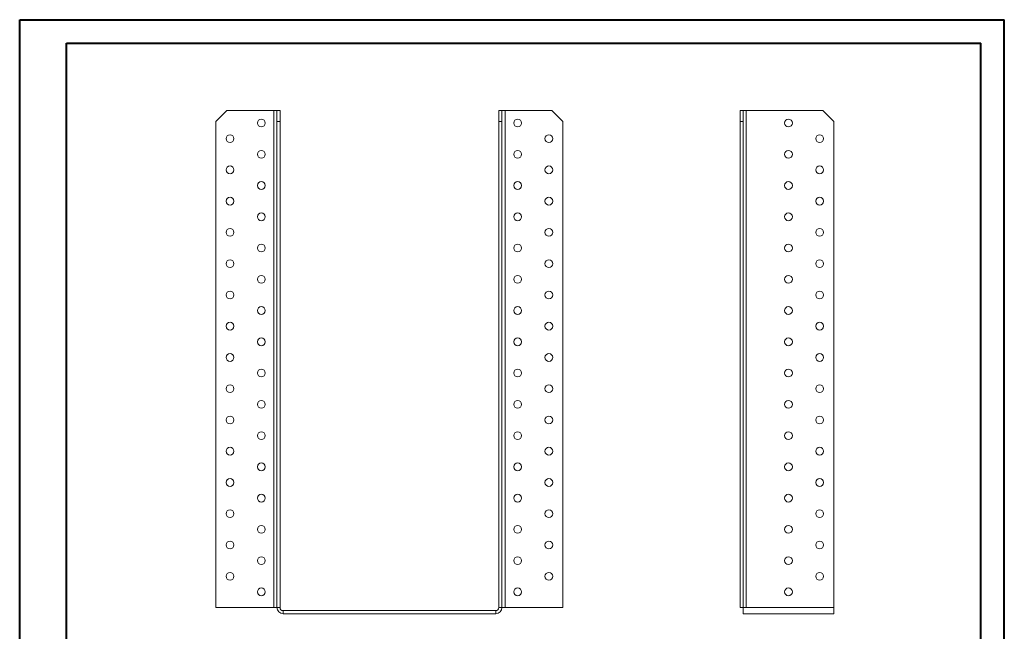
# Model space of a CAD drawing. Header units: millimetres. Extents: x 0 to 210, y 0 to 297.
# Tile 3 of 3: x 0 to 210, y 167 to 297. Entities that reach past the tile are written whole.
import ezdxf

# ---------------------------------------------------------------- set-up
doc = ezdxf.new("R2010")
doc.units = ezdxf.units.MM

msp = doc.modelspace()

# ---------------------------------------------------------------- linework, layer by layer
at = {"color": 7, "linetype": 'Continuous', "lineweight": 40}
for p, q in [((0.08, 0.21), (0.08, 297.21)), ((0.08, 297.21), (210.08, 297.21)), ((210.08, 0.21), (210.08, 297.21)), ((210.08, 292.21), (210.08, 297.21)), ((10.08, 292.21), (205.08, 292.21)), ((10.08, 5.21), (10.08, 292.21)), ((205.08, 5.21), (205.08, 292.21))]:
    msp.add_line(p, q, dxfattribs=at)
at = {"color": 7, "linetype": 'Continuous', "lineweight": 15}
for p, q in [((44.28, 277.85), (41.94, 275.51)), ((54.28, 277.85), (44.28, 277.85)), ((54.28, 277.85), (54.28, 171.85)), ((54.94, 277.85), (54.28, 277.85)), ((54.94, 277.85), (55.61, 277.85)), ((54.94, 275.51), (54.94, 277.85)), ((55.61, 277.85), (55.61, 275.51)), ((102.28, 275.51), (102.28, 277.85)), ((102.28, 277.85), (102.94, 277.85)), ((102.94, 277.85), (102.94, 275.51)), ((103.61, 277.85), (102.94, 277.85)), ((103.61, 171.85), (103.61, 277.85)), ((113.61, 277.85), (103.61, 277.85)), ((115.94, 275.51), (113.61, 277.85)), ((153.71, 277.85), (154.37, 277.85)), ((153.71, 275.51), (153.71, 277.85)), ((154.37, 277.85), (154.37, 275.51)), ((155.04, 277.85), (154.37, 277.85)), ((155.04, 171.85), (155.04, 277.85)), ((171.37, 277.85), (155.04, 277.85)), ((173.71, 275.51), (171.37, 277.85)), ((41.94, 275.51), (41.94, 171.85)), ((54.94, 171.85), (54.94, 275.51)), ((55.61, 275.51), (54.94, 275.51)), ((55.61, 171.85), (55.61, 275.51)), ((102.94, 275.51), (102.28, 275.51)), ((102.28, 171.85), (102.28, 275.51)), ((102.94, 171.85), (102.94, 275.51)), ((115.94, 171.85), (115.94, 275.51)), ((154.37, 275.51), (153.71, 275.51)), ((153.71, 275.51), (153.71, 171.85)), ((154.37, 275.51), (154.37, 171.85)), ((173.71, 171.85), (173.71, 275.51)), ((41.94, 171.85), (54.28, 171.85)), ((54.28, 171.85), (54.94, 171.85)), ((55.61, 171.85), (54.94, 171.85)), ((56.28, 171.18), (56.28, 170.51)), ((56.28, 171.18), (101.61, 171.18)), ((56.28, 170.51), (101.61, 170.51)), ((101.61, 171.18), (101.61, 170.51)), ((102.28, 171.85), (102.94, 171.85)), ((102.94, 171.85), (103.61, 171.85)), ((103.61, 171.85), (115.94, 171.85)), ((153.71, 171.85), (154.37, 171.85)), ((154.37, 171.85), (155.04, 171.85)), ((154.37, 170.51), (154.37, 171.85)), ((173.71, 170.51), (154.37, 170.51)), ((173.71, 171.85), (155.04, 171.85)), ((173.71, 171.85), (173.71, 170.51))]:
    msp.add_line(p, q, dxfattribs=at)
for centre in [(51.61, 275.18), (106.28, 275.18), (164.04, 275.18), (44.94, 271.85), (112.94, 271.85), (170.71, 271.85), (51.61, 268.51), (106.28, 268.51), (164.04, 268.51), (44.94, 265.18), (112.94, 265.18), (170.71, 265.18), (51.61, 261.85), (106.28, 261.85), (164.04, 261.85), (44.94, 258.51), (112.94, 258.51), (170.71, 258.51), (51.61, 255.18), (106.28, 255.18), (164.04, 255.18), (44.94, 251.85), (112.94, 251.85), (170.71, 251.85), (51.61, 248.51), (106.28, 248.51), (164.04, 248.51), (44.94, 245.18), (112.94, 245.18), (170.71, 245.18), (51.61, 241.85), (106.28, 241.85), (164.04, 241.85), (44.94, 238.51), (112.94, 238.51), (170.71, 238.51), (51.61, 235.18), (106.28, 235.18), (164.04, 235.18), (44.94, 231.85), (112.94, 231.85), (170.71, 231.85), (51.61, 228.51), (106.28, 228.51), (164.04, 228.51), (44.94, 225.18), (112.94, 225.18), (170.71, 225.18), (51.61, 221.85), (106.28, 221.85), (164.04, 221.85), (44.94, 218.51), (112.94, 218.51), (170.71, 218.51), (51.61, 215.18), (106.28, 215.18), (164.04, 215.18), (44.94, 211.85), (112.94, 211.85), (170.71, 211.85), (51.61, 208.51), (106.28, 208.51), (164.04, 208.51), (44.94, 205.18), (112.94, 205.18), (170.71, 205.18), (51.61, 201.85), (106.28, 201.85), (164.04, 201.85), (44.94, 198.51), (112.94, 198.51), (170.71, 198.51), (51.61, 195.18), (106.28, 195.18), (164.04, 195.18), (44.94, 191.85), (112.94, 191.85), (170.71, 191.85), (51.61, 188.51), (106.28, 188.51), (164.04, 188.51), (44.94, 185.18), (112.94, 185.18), (170.71, 185.18), (51.61, 181.85), (106.28, 181.85), (164.04, 181.85), (44.94, 178.51), (112.94, 178.51), (170.71, 178.51), (51.61, 175.18), (106.28, 175.18), (164.04, 175.18)]:
    msp.add_circle(centre, 0.833, dxfattribs=at)
for centre, radius, start, end in [((56.28, 171.85), 1.33, 180, 270), ((56.28, 171.85), 0.667, 180, 270), ((101.61, 171.85), 0.667, 270, 360), ((101.61, 171.85), 1.33, 270, 360)]:
    msp.add_arc(centre, radius, start, end, dxfattribs=at)

doc.saveas('drawing.dxf')
